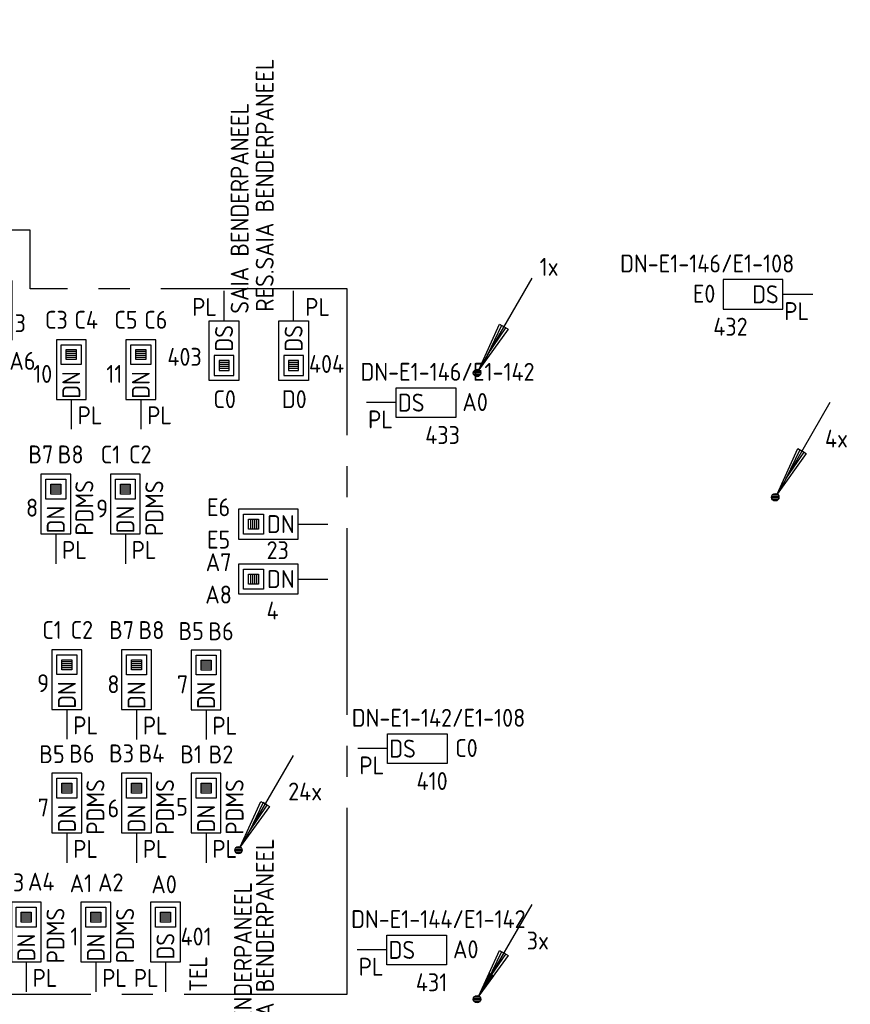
# Model space of a CAD drawing. Header units: millimetres. Extents: x 2288 to 47276, y -13790 to 63657.
# Tile 22 of 26: x 37400 to 45755, y 31449 to 41354. Entities that reach past the tile are written whole.
import ezdxf
from ezdxf.enums import TextEntityAlignment as Align

# ---------------------------------------------------------------- set-up
doc = ezdxf.new("R2010")
doc.units = ezdxf.units.MM
doc.header["$LTSCALE"] = 100
doc.linetypes.add('B0202', pattern=[28.125, 18.75, -3.125, 3.125, -3.125])
for name, color, linetype in [('EB6441--_ATTRIB', 2, 'Continuous'), ('EB6445--_ATTRIB', 2, 'Continuous'), ('EL63105-_LICHT-KAST', 3, 'Continuous'), ('EL6441--_DATACOM', 3, 'Continuous'), ('EL644104_LEIDING4', 2, 'B0202'), ('EL6445--_Datanet', 3, 'Continuous')]:
    doc.layers.add(name, color=color, linetype=linetype)
doc.styles.add('1_8', font='ISO.shx', dxfattribs={"height": 1.8})
doc.styles.add('3_5', font='ISO.shx', dxfattribs={"height": 3.5})
doc.styles.add('NORATT', font='isocp.shx')

# ---------------------------------------------------------------- blocks, each defined once
blk = doc.blocks.new('EA600123')
at = {"linetype": 'Continuous'}
for p, q in [((5.5, 9.526), (0.188, 0.325)), ((-0.367, 0.075), (0.367, 0.075)), ((-0.3, 0.225), (0.3, 0.225)), ((-0.367, -0.075), (0.367, -0.075)), ((-0.3, -0.225), (0.3, -0.225))]:
    blk.add_line(p, q, dxfattribs=at)
for points in [[(3.121, 4.405), (0.188, 0.325), (2.254, 4.905)], [(2.471, 4.78), (1.063, 1.84), (2.904, 4.53)]]:
    blk.add_lwpolyline(points, close=True, dxfattribs=at)
blk.add_circle((0, 0), 0.375, dxfattribs=at)
at = {"linetype": 'Continuous', "style": 'NORATT', "flags": 8}
blk.add_attdef('KBTALB', (5, 5), '', height=1.8, dxfattribs=at)
at = {"style": 'NORATT'}
for tag, flags, p in [('CODE', 9, (0, 3)), ('M_CODE', 8, (0, 0))]:
    blk.add_attdef(tag, text='', height=1.8, dxfattribs=dict(at, flags=flags)).set_placement(p, align=Align.MIDDLE_CENTER)
at = {"linetype": 'Continuous', "style": 'NORATT', "flags": 9}
for tag, p in [('PCODE', (1.25, 0)), ('PVERS', (1.25, -2)), ('PDATE', (1.25, -4))]:
    blk.add_attdef(tag, text='', height=1.8, dxfattribs=at).set_placement(p, align=Align.MIDDLE_LEFT)
blk = doc.blocks.new('EA644501')
for p, q in [((-1.5, 6), (-1.5, 0)), ((1.5, 6), (-1.5, 6)), ((1.5, 0), (1.5, 6)), ((-1.5, 0), (1.5, 0))]:
    blk.add_line(p, q)
at = {"color": 2}
blk.add_line((0, 0), (0, -3), dxfattribs=at)
at = {"style": 'NORATT', "flags": 8}
for tag, p in [('NUMMERA', (-1.5, 8)), ('NUMMERB', (1.5, 8))]:
    blk.add_attdef(tag, text='', height=1.8, rotation=90, dxfattribs=at).set_placement(p, align=Align.MIDDLE_CENTER)
blk.add_attdef('CODE', text='', height=1.8, rotation=90, dxfattribs=at).set_placement((0, 0.5), align=Align.MIDDLE_LEFT)
at = {"style": 'NORATT', "flags": 9}
for tag, p in [('VERD', (0, 4)), ('PATCHSTR', (0, 4)), ('PANEEL', (0, 4)), ('NUMMER', (6, 3)), ('TYPE', (0, -2.5)), ('FABR', (0, -2.5)), ('PCODE', (0, -3)), ('PVERS', (0, -3)), ('PDATE', (0, -3))]:
    blk.add_attdef(tag, text='', height=1.8, dxfattribs=at).set_placement(p, align=Align.BOTTOM_LEFT)
at = {"color": 1, "style": 'NORATT', "flags": 9}
blk.add_attdef('HOOGTE', text='', height=1.8, dxfattribs=at).set_placement((-3, 2), align=Align.BOTTOM_LEFT)
at = {"style": 'NORATT', "flags": 9}
for tag, p in [('NUMMERAP', (8, 1.5)), ('NUMMERBP', (8, -1.5))]:
    blk.add_attdef(tag, text='', height=1.8, dxfattribs=at).set_placement(p, align=Align.MIDDLE_CENTER)
blk = doc.blocks.new('EA644502')
for p, q in [((-1.5, 6), (-1.5, 0)), ((1.5, 6), (-1.5, 6)), ((1.5, 0), (1.5, 6)), ((-1.5, 0), (1.5, 0))]:
    blk.add_line(p, q)
at = {"color": 1}
for p, q in [((-1, 5.5), (1, 5.5)), ((-1, 3.5), (-1, 5.5)), ((-0.5, 5), (0.5, 5)), ((-0.5, 4), (-0.5, 5)), ((0.5, 5), (0.5, 4)), ((1, 5.5), (1, 3.5)), ((0.5, 4.8), (-0.5, 4.8)), ((0.5, 4.6), (-0.5, 4.6)), ((0.5, 4.4), (-0.5, 4.4)), ((0.5, 4.2), (-0.5, 4.2)), ((0.5, 4), (-0.5, 4)), ((1, 3.5), (-1, 3.5))]:
    blk.add_line(p, q, dxfattribs=at)
at = {"color": 2}
blk.add_line((0, 0), (0, -3), dxfattribs=at)
at = {"style": 'NORATT', "flags": 8}
for tag, p in [('NUMMERA', (-1.5, 8)), ('NUMMERB', (1.5, 8))]:
    blk.add_attdef(tag, text='', height=1.8, rotation=90, dxfattribs=at).set_placement(p, align=Align.MIDDLE_CENTER)
blk.add_attdef('CODE', text='', height=1.8, rotation=90, dxfattribs=at).set_placement((0, 0.5), align=Align.MIDDLE_LEFT)
at = {"style": 'NORATT', "flags": 9}
for tag, p in [('VERD', (0, 4)), ('PATCHSTR', (0, 4)), ('PANEEL', (0, 4)), ('NUMMER', (6, 3)), ('HOOGTE', (-3, 2)), ('TYPE', (0, -2.5)), ('FABR', (0, -2.5)), ('PCODE', (0, -3)), ('PVERS', (0, -3)), ('PDATE', (0, -3))]:
    blk.add_attdef(tag, text='', height=1.8, dxfattribs=at).set_placement(p, align=Align.BOTTOM_LEFT)
for tag, p in [('NUMMERAP', (8, 1.5)), ('NUMMERBP', (8, -1.5))]:
    blk.add_attdef(tag, text='', height=1.8, dxfattribs=at).set_placement(p, align=Align.MIDDLE_CENTER)
blk = doc.blocks.new('ES111252')
at = {"color": 0}
for p, q in [((5.5, 9.53), (0.37, 0.65)), ((-0.73, 0.15), (0.73, 0.15)), ((-0.6, 0.45), (0.6, 0.45)), ((-0.73, -0.15), (0.73, -0.15)), ((-0.6, -0.45), (0.6, -0.45))]:
    blk.add_line(p, q, dxfattribs=at)
for points in [[(3.31, 4.73), (0.37, 0.65), (2.44, 5.23)], [(2.66, 5.1), (1.25, 2.17), (3.09, 4.85)]]:
    blk.add_lwpolyline(points, close=True, dxfattribs=at)
blk.add_circle((0, 0), 0.75, dxfattribs=at)
for tag, height, style, flags, p in [('GROEPI', 1.8, '1_8', 9, (0, 9.5)), ('GROEP', 1.8, '1_8', 8, (0, 7.5)), ('CODE', 3.5, '3_5', 8, (0, 4.5)), ('M_CODE', 1.8, '1_8', 9, (0, 0)), ('KAST', 1.8, '1_8', 9, (0, -3.5)), ('VERMOGEN', 1.8, '1_8', 9, (0, -5.5)), ('DOEL', 1.8, '1_8', 9, (0, -7.5)), ('VERMOGENI', 1.8, '1_8', 9, (0, -9.5)), ('DOELI', 1.8, '1_8', 9, (0, -11.5))]:
    blk.add_attdef(tag, text='', height=height, dxfattribs=dict(style=style, flags=flags)).set_placement(p, align=Align.MIDDLE_CENTER)

msp = doc.modelspace()

# ---------------------------------------------------------------- linework, layer by layer
at = {"layer": 'EL644104_LEIDING4', "color": 90, "linetype": 'B0202', "elevation": -600}
msp.add_lwpolyline([(33428, 31550), (40693.5, 31550), (40693.5, 38648), (37505.2, 38648), (37505.2, 39195), (37505.2, 39235.1), (36201, 39235.1), (36201, 38645), (33431.5, 38645), (33431.5, 38519.3)], dxfattribs=at)

# ---------------------------------------------------------------- block references
at = {"layer": 'EL63105-_LICHT-KAST', "xscale": 50, "yscale": 50, "zscale": 50}
msp.add_blockref('ES111252', (42000, 31500), dxfattribs=at)
at = {"layer": 'EL6441--_DATACOM'}
ref = msp.add_blockref('EA600123', (42000, 37800), dxfattribs=dict(at, xscale=100, yscale=100, zscale=100))
ref.add_attrib('KBTALB', '1x', (42629.4, 38778.1), dxfattribs={"layer": 'EB6441--_ATTRIB', "color": 1, "linetype": 'Continuous', "height": 180, "style": 'NORATT', "flags": 8})
ref = msp.add_blockref('EA600123', (45000, 36550), dxfattribs=dict(at, xscale=100, yscale=100, zscale=100))
ref.add_attrib('KBTALB', '4x', (45500, 37050), dxfattribs={"layer": 'EB6441--_ATTRIB', "color": 1, "linetype": 'Continuous', "height": 180, "style": 'NORATT', "flags": 8})
ref = msp.add_blockref('EA600123', (39600, 32999.8), dxfattribs=dict(at, xscale=100, yscale=100, zscale=100))
ref.add_attrib('KBTALB', '24x', (40100, 33499.8), dxfattribs={"layer": 'EB6441--_ATTRIB', "color": 1, "linetype": 'Continuous', "height": 180, "style": 'NORATT', "flags": 8})
ref = msp.add_blockref('EA600123', (42000, 31500), dxfattribs=dict(at, xscale=100, yscale=100, zscale=100))
ref.add_attrib('KBTALB', '3x', (42500, 32000), dxfattribs={"layer": 'EB6441--_ATTRIB', "color": 1, "linetype": 'Continuous', "height": 180, "style": 'NORATT', "flags": 8})
at = {"layer": 'EL6445--_Datanet'}
ref = msp.add_blockref('EA644502', (40155.2, 38325), dxfattribs=dict(at, xscale=-100, yscale=100, zscale=100, rotation=180))
ref.add_attrib('CODE', 'DS', dxfattribs={"layer": 'EB6445--_ATTRIB', "color": 1, "height": 180, "rotation": 90, "style": 'NORATT', "flags": 8}).set_placement((40155.2, 38282.1), align=Align.MIDDLE_RIGHT)
ref.add_attrib('NUMMERA', 'D0', dxfattribs={"layer": 'EB6445--_ATTRIB', "color": 1, "height": 180, "style": 'NORATT', "flags": 8}).set_placement((40161.6, 37536.3), align=Align.MIDDLE_CENTER)
ref.add_attrib('PATCHSTR', 'RES.SAIA BENDERPANEEL', dxfattribs={"layer": 'EB6445--_ATTRIB', "color": 1, "height": 180, "rotation": 90, "style": 'NORATT', "flags": 8}).set_placement((40008.3, 38416.1), align=Align.BOTTOM_LEFT)
ref.add_attrib('HOOGTE', 'PL', dxfattribs={"layer": 'EB6445--_ATTRIB', "color": 1, "height": 180, "style": 'NORATT', "flags": 8}).set_placement((40271.7, 38320.3), align=Align.BOTTOM_LEFT)
ref.add_attrib('TYPE', '404', dxfattribs={"layer": 'EB6445--_ATTRIB', "color": 1, "height": 180, "style": 'NORATT', "flags": 8}).set_placement((40309.3, 37746.9), align=Align.BOTTOM_LEFT)
ref = msp.add_blockref('EA644502', (39455.2, 38325), dxfattribs=dict(at, xscale=-100, yscale=100, zscale=100, rotation=180))
ref.add_attrib('CODE', 'DS', dxfattribs={"layer": 'EB6445--_ATTRIB', "color": 1, "height": 180, "rotation": 90, "style": 'NORATT', "flags": 8}).set_placement((39455.2, 38282.1), align=Align.MIDDLE_RIGHT)
ref.add_attrib('NUMMERA', 'C0', dxfattribs={"layer": 'EB6445--_ATTRIB', "color": 1, "height": 180, "style": 'NORATT', "flags": 8}).set_placement((39461.6, 37536.3), align=Align.MIDDLE_CENTER)
ref.add_attrib('PATCHSTR', 'SAIA BENDERPANEEL', dxfattribs={"layer": 'EB6445--_ATTRIB', "color": 1, "height": 180, "rotation": 90, "style": 'NORATT', "flags": 8}).set_placement((39756.3, 38396.4), align=Align.BOTTOM_LEFT)
ref.add_attrib('HOOGTE', 'PL', dxfattribs={"layer": 'EB6445--_ATTRIB', "color": 1, "height": 180, "style": 'NORATT', "flags": 8}).set_placement((39134.7, 38320.3), align=Align.BOTTOM_LEFT)
ref.add_attrib('TYPE', '403', dxfattribs={"layer": 'EB6445--_ATTRIB', "color": 1, "height": 180, "style": 'NORATT', "flags": 8}).set_placement((38884.8, 37818.4), align=Align.BOTTOM_LEFT)
ref = msp.add_blockref('EA644502', (37171.2, 38730.5), dxfattribs=dict(at, xscale=-100, yscale=100, zscale=100, rotation=180))
ref.add_attrib('CODE', 'DN', dxfattribs={"layer": 'EB6445--_ATTRIB', "color": 1, "height": 180, "rotation": 90, "style": 'NORATT', "flags": 8}).set_placement((37171.2, 38680.5), align=Align.MIDDLE_RIGHT)
ref.add_attrib('NUMMERA', 'A6', dxfattribs={"layer": 'EB6445--_ATTRIB', "color": 1, "height": 180, "style": 'NORATT', "flags": 8}).set_placement((37427.2, 37921.9), align=Align.MIDDLE_CENTER)
ref.add_attrib('NUMMERB', 'A5', dxfattribs={"layer": 'EB6445--_ATTRIB', "color": 1, "height": 180, "style": 'NORATT', "flags": 8}).set_placement((37128.8, 37922.4), align=Align.MIDDLE_CENTER)
ref.add_attrib('TYPE', '3', dxfattribs={"layer": 'EB6445--_ATTRIB', "color": 1, "height": 180, "style": 'NORATT', "flags": 8}).set_placement((37348.7, 38157), align=Align.BOTTOM_LEFT)
ref = msp.add_blockref('EA644501', (45077.2, 38591.4), dxfattribs=dict(at, xscale=100, yscale=100, zscale=100, rotation=90))
ref.add_attrib('CODE', 'DS', dxfattribs={"layer": 'EB6445--_ATTRIB', "color": 1, "height": 180, "style": 'NORATT', "flags": 8}).set_placement((45034.3, 38591.4), align=Align.MIDDLE_RIGHT)
ref.add_attrib('NUMMERA', 'E0', dxfattribs={"layer": 'EB6445--_ATTRIB', "color": 1, "height": 180, "style": 'NORATT', "flags": 8}).set_placement((44284, 38597.8), align=Align.MIDDLE_CENTER)
ref.add_attrib('PATCHSTR', 'DN-E1-146/E1-108', dxfattribs={"layer": 'EB6445--_ATTRIB', "color": 1, "height": 180, "style": 'NORATT', "flags": 8}).set_placement((43439.1, 38757.5), align=Align.BOTTOM_LEFT)
ref.add_attrib('HOOGTE', 'PL', dxfattribs={"layer": 'EB6445--_ATTRIB', "color": 1, "height": 180, "style": 'NORATT', "flags": 8}).set_placement((45090.5, 38278.5), align=Align.BOTTOM_LEFT)
ref.add_attrib('TYPE', '432', dxfattribs={"layer": 'EB6445--_ATTRIB', "color": 1, "height": 180, "style": 'NORATT', "flags": 8}).set_placement((44376.7, 38121.5), align=Align.BOTTOM_LEFT)
ref = msp.add_blockref('EA644502', (37918.4, 37534.8), dxfattribs=dict(at, xscale=100, yscale=100, zscale=100))
ref.add_attrib('CODE', 'DN', dxfattribs={"layer": 'EB6445--_ATTRIB', "color": 1, "height": 180, "rotation": 90, "style": 'NORATT', "flags": 8}).set_placement((37918.4, 37818.8), align=Align.MIDDLE_RIGHT)
ref.add_attrib('NUMMERA', 'C4', dxfattribs={"layer": 'EB6445--_ATTRIB', "color": 1, "height": 180, "style": 'NORATT', "flags": 8}).set_placement((38068.4, 38334.8), align=Align.MIDDLE_CENTER)
ref.add_attrib('NUMMERB', 'C3', dxfattribs={"layer": 'EB6445--_ATTRIB', "color": 1, "height": 180, "style": 'NORATT', "flags": 8}).set_placement((37768.4, 38334.8), align=Align.MIDDLE_CENTER)
ref.add_attrib('HOOGTE', 'PL', dxfattribs={"layer": 'EB6445--_ATTRIB', "color": 1, "height": 180, "style": 'NORATT', "flags": 8}).set_placement((37981.8, 37230), align=Align.BOTTOM_LEFT)
ref.add_attrib('TYPE', '10', dxfattribs={"layer": 'EB6445--_ATTRIB', "color": 1, "height": 180, "style": 'NORATT', "flags": 8}).set_placement((37535.2, 37646.4), align=Align.BOTTOM_LEFT)
ref = msp.add_blockref('EA644502', (38618.4, 37534.8), dxfattribs=dict(at, xscale=100, yscale=100, zscale=100))
ref.add_attrib('CODE', 'DN', dxfattribs={"layer": 'EB6445--_ATTRIB', "color": 1, "height": 180, "rotation": 90, "style": 'NORATT', "flags": 8}).set_placement((38618.4, 37818.8), align=Align.MIDDLE_RIGHT)
ref.add_attrib('NUMMERA', 'C6', dxfattribs={"layer": 'EB6445--_ATTRIB', "color": 1, "height": 180, "style": 'NORATT', "flags": 8}).set_placement((38768.4, 38334.8), align=Align.MIDDLE_CENTER)
ref.add_attrib('NUMMERB', 'C5', dxfattribs={"layer": 'EB6445--_ATTRIB', "color": 1, "height": 180, "style": 'NORATT', "flags": 8}).set_placement((38468.4, 38334.8), align=Align.MIDDLE_CENTER)
ref.add_attrib('HOOGTE', 'PL', dxfattribs={"layer": 'EB6445--_ATTRIB', "color": 1, "height": 180, "style": 'NORATT', "flags": 8}).set_placement((38681.8, 37230), align=Align.BOTTOM_LEFT)
ref.add_attrib('TYPE', '11', dxfattribs={"layer": 'EB6445--_ATTRIB', "color": 1, "height": 180, "style": 'NORATT', "flags": 8}).set_placement((38271.4, 37646.4), align=Align.BOTTOM_LEFT)
ref = msp.add_blockref('EA644501', (41187.6, 37501.6), dxfattribs=dict(at, xscale=-100, yscale=100, zscale=100, rotation=270))
ref.add_attrib('CODE', 'DS', dxfattribs={"layer": 'EB6445--_ATTRIB', "color": 1, "height": 180, "style": 'NORATT', "flags": 8}).set_placement((41471.6, 37501.6), align=Align.MIDDLE_RIGHT)
ref.add_attrib('NUMMERA', 'A0', dxfattribs={"layer": 'EB6445--_ATTRIB', "color": 1, "height": 180, "style": 'NORATT', "flags": 8}).set_placement((41980.8, 37507.9), align=Align.MIDDLE_CENTER)
ref.add_attrib('PATCHSTR', 'DN-E1-146/E1-142', dxfattribs={"layer": 'EB6445--_ATTRIB', "color": 1, "height": 180, "style": 'NORATT', "flags": 8}).set_placement((40827.7, 37667.6), align=Align.BOTTOM_LEFT)
ref.add_attrib('HOOGTE', 'PL', dxfattribs={"layer": 'EB6445--_ATTRIB', "color": 1, "height": 180, "style": 'NORATT', "flags": 8}).set_placement((40904.3, 37188.6), align=Align.BOTTOM_LEFT)
ref.add_attrib('TYPE', '433', dxfattribs={"layer": 'EB6445--_ATTRIB', "color": 1, "height": 180, "style": 'NORATT', "flags": 8}).set_placement((41479.2, 37031.6), align=Align.BOTTOM_LEFT)
ref = msp.add_blockref('EA644502', (37762.4, 36180.5), dxfattribs=dict(at, xscale=100, yscale=100, zscale=100))
ref.add_attrib('CODE', 'DN', dxfattribs={"layer": 'EB6445--_ATTRIB', "color": 1, "height": 180, "rotation": 90, "style": 'NORATT', "flags": 8}).set_placement((37762.4, 36464.5), align=Align.MIDDLE_RIGHT)
ref.add_attrib('NUMMERA', 'B8', dxfattribs={"layer": 'EB6445--_ATTRIB', "color": 1, "height": 180, "style": 'NORATT', "flags": 8}).set_placement((37912.4, 36980.5), align=Align.MIDDLE_CENTER)
ref.add_attrib('NUMMERB', 'B7', dxfattribs={"layer": 'EB6445--_ATTRIB', "color": 1, "height": 180, "style": 'NORATT', "flags": 8}).set_placement((37612.4, 36980.5), align=Align.MIDDLE_CENTER)
ref.add_attrib('PATCHSTR', 'PDMS', dxfattribs={"layer": 'EB6445--_ATTRIB', "color": 1, "height": 180, "rotation": 90, "style": 'NORATT', "flags": 8}).set_placement((38194.3, 36164.4), align=Align.BOTTOM_LEFT)
ref.add_attrib('HOOGTE', 'PL', dxfattribs={"layer": 'EB6445--_ATTRIB', "color": 1, "height": 180, "style": 'NORATT', "flags": 8}).set_placement((37825.8, 35875.7), align=Align.BOTTOM_LEFT)
ref.add_attrib('TYPE', '8', dxfattribs={"layer": 'EB6445--_ATTRIB', "color": 1, "height": 180, "style": 'NORATT', "flags": 8}).set_placement((37463.3, 36300.7), align=Align.BOTTOM_LEFT)
ref = msp.add_blockref('EA644502', (38462.4, 36180.5), dxfattribs=dict(at, xscale=100, yscale=100, zscale=100))
ref.add_attrib('CODE', 'DN', dxfattribs={"layer": 'EB6445--_ATTRIB', "color": 1, "height": 180, "rotation": 90, "style": 'NORATT', "flags": 8}).set_placement((38462.4, 36464.5), align=Align.MIDDLE_RIGHT)
ref.add_attrib('NUMMERA', 'C2', dxfattribs={"layer": 'EB6445--_ATTRIB', "color": 1, "height": 180, "style": 'NORATT', "flags": 8}).set_placement((38612.4, 36980.5), align=Align.MIDDLE_CENTER)
ref.add_attrib('NUMMERB', 'C1', dxfattribs={"layer": 'EB6445--_ATTRIB', "color": 1, "height": 180, "style": 'NORATT', "flags": 8}).set_placement((38312.4, 36979.8), align=Align.MIDDLE_CENTER)
ref.add_attrib('PATCHSTR', 'PDMS', dxfattribs={"layer": 'EB6445--_ATTRIB', "color": 1, "height": 180, "rotation": 90, "style": 'NORATT', "flags": 8}).set_placement((38897.8, 36160.4), align=Align.BOTTOM_LEFT)
ref.add_attrib('HOOGTE', 'PL', dxfattribs={"layer": 'EB6445--_ATTRIB', "color": 1, "height": 180, "style": 'NORATT', "flags": 8}).set_placement((38525.8, 35875.7), align=Align.BOTTOM_LEFT)
ref.add_attrib('TYPE', '9', dxfattribs={"layer": 'EB6445--_ATTRIB', "color": 1, "height": 180, "style": 'NORATT', "flags": 8}).set_placement((38169.4, 36292.1), align=Align.BOTTOM_LEFT)
ref = msp.add_blockref('EA644502', (40200.5, 36279.8), dxfattribs=dict(at, xscale=100, yscale=100, zscale=100, rotation=90))
ref.add_attrib('CODE', 'DN', dxfattribs={"layer": 'EB6445--_ATTRIB', "color": 1, "height": 180, "style": 'NORATT', "flags": 8}).set_placement((40165.9, 36279.8), align=Align.MIDDLE_RIGHT)
ref.add_attrib('NUMMERA', 'E5', dxfattribs={"layer": 'EB6445--_ATTRIB', "color": 1, "height": 180, "style": 'NORATT', "flags": 8}).set_placement((39400.5, 36123.6), align=Align.MIDDLE_CENTER)
ref.add_attrib('NUMMERB', 'E6', dxfattribs={"layer": 'EB6445--_ATTRIB', "color": 1, "height": 180, "style": 'NORATT', "flags": 8}).set_placement((39400.5, 36449.1), align=Align.MIDDLE_CENTER)
ref.add_attrib('TYPE', '23', dxfattribs={"layer": 'EB6445--_ATTRIB', "color": 1, "height": 180, "style": 'NORATT', "flags": 8}).set_placement((39882.9, 35873.4), align=Align.BOTTOM_LEFT)
ref = msp.add_blockref('EA644502', (40200.5, 35726.8), dxfattribs=dict(at, xscale=100, yscale=100, zscale=100, rotation=90))
ref.add_attrib('CODE', 'DN', dxfattribs={"layer": 'EB6445--_ATTRIB', "color": 1, "height": 180, "style": 'NORATT', "flags": 8}).set_placement((40165.9, 35726.8), align=Align.MIDDLE_RIGHT)
ref.add_attrib('NUMMERA', 'A8', dxfattribs={"layer": 'EB6445--_ATTRIB', "color": 1, "height": 180, "style": 'NORATT', "flags": 8}).set_placement((39400.5, 35570.6), align=Align.MIDDLE_CENTER)
ref.add_attrib('NUMMERB', 'A7', dxfattribs={"layer": 'EB6445--_ATTRIB', "color": 1, "height": 180, "style": 'NORATT', "flags": 8}).set_placement((39400.5, 35896.1), align=Align.MIDDLE_CENTER)
ref.add_attrib('TYPE', '4', dxfattribs={"layer": 'EB6445--_ATTRIB', "color": 1, "height": 180, "style": 'NORATT', "flags": 8}).set_placement((39882.9, 35265.3), align=Align.BOTTOM_LEFT)
ref = msp.add_blockref('EA644502', (37874.6, 34415.2), dxfattribs=dict(at, xscale=100, yscale=100, zscale=100))
ref.add_attrib('CODE', 'DN', dxfattribs={"layer": 'EB6445--_ATTRIB', "color": 1, "height": 180, "rotation": 90, "style": 'NORATT', "flags": 8}).set_placement((37874.6, 34699.2), align=Align.MIDDLE_RIGHT)
ref.add_attrib('NUMMERA', 'C2', dxfattribs={"layer": 'EB6445--_ATTRIB', "color": 1, "height": 180, "style": 'NORATT', "flags": 8}).set_placement((38024.6, 35215.2), align=Align.MIDDLE_CENTER)
ref.add_attrib('NUMMERB', 'C1', dxfattribs={"layer": 'EB6445--_ATTRIB', "color": 1, "height": 180, "style": 'NORATT', "flags": 8}).set_placement((37724.6, 35214.5), align=Align.MIDDLE_CENTER)
ref.add_attrib('HOOGTE', 'PL', dxfattribs={"layer": 'EB6445--_ATTRIB', "color": 1, "height": 180, "style": 'NORATT', "flags": 8}).set_placement((37938, 34110.4), align=Align.BOTTOM_LEFT)
ref.add_attrib('TYPE', '9', dxfattribs={"layer": 'EB6445--_ATTRIB', "color": 1, "height": 180, "style": 'NORATT', "flags": 8}).set_placement((37575.5, 34535.4), align=Align.BOTTOM_LEFT)
ref = msp.add_blockref('EA644502', (38574.6, 34413.5), dxfattribs=dict(at, xscale=100, yscale=100, zscale=100))
ref.add_attrib('CODE', 'DN', dxfattribs={"layer": 'EB6445--_ATTRIB', "color": 1, "height": 180, "rotation": 90, "style": 'NORATT', "flags": 8}).set_placement((38574.6, 34697.5), align=Align.MIDDLE_RIGHT)
ref.add_attrib('NUMMERA', 'B8', dxfattribs={"layer": 'EB6445--_ATTRIB', "color": 1, "height": 180, "style": 'NORATT', "flags": 8}).set_placement((38724.6, 35213.5), align=Align.MIDDLE_CENTER)
ref.add_attrib('NUMMERB', 'B7', dxfattribs={"layer": 'EB6445--_ATTRIB', "color": 1, "height": 180, "style": 'NORATT', "flags": 8}).set_placement((38424.6, 35213.5), align=Align.MIDDLE_CENTER)
ref.add_attrib('HOOGTE', 'PL', dxfattribs={"layer": 'EB6445--_ATTRIB', "color": 1, "height": 180, "style": 'NORATT', "flags": 8}).set_placement((38638, 34108.7), align=Align.BOTTOM_LEFT)
ref.add_attrib('TYPE', '8', dxfattribs={"layer": 'EB6445--_ATTRIB', "color": 1, "height": 180, "style": 'NORATT', "flags": 8}).set_placement((38281.6, 34525.1), align=Align.BOTTOM_LEFT)
ref = msp.add_blockref('EA644502', (39274.6, 34411.8), dxfattribs=dict(at, xscale=100, yscale=100, zscale=100))
ref.add_attrib('CODE', 'DN', dxfattribs={"layer": 'EB6445--_ATTRIB', "color": 1, "height": 180, "rotation": 90, "style": 'NORATT', "flags": 8}).set_placement((39274.6, 34695.8), align=Align.MIDDLE_RIGHT)
ref.add_attrib('NUMMERA', 'B6', dxfattribs={"layer": 'EB6445--_ATTRIB', "color": 1, "height": 180, "style": 'NORATT', "flags": 8}).set_placement((39424.6, 35200.9), align=Align.MIDDLE_CENTER)
ref.add_attrib('NUMMERB', 'B5', dxfattribs={"layer": 'EB6445--_ATTRIB', "color": 1, "height": 180, "style": 'NORATT', "flags": 8}).set_placement((39124.6, 35203.8), align=Align.MIDDLE_CENTER)
ref.add_attrib('HOOGTE', 'PL', dxfattribs={"layer": 'EB6445--_ATTRIB', "color": 1, "height": 180, "style": 'NORATT', "flags": 8}).set_placement((39338, 34107), align=Align.BOTTOM_LEFT)
ref.add_attrib('TYPE', '7', dxfattribs={"layer": 'EB6445--_ATTRIB', "color": 1, "height": 180, "style": 'NORATT', "flags": 8}).set_placement((38981.6, 34523.4), align=Align.BOTTOM_LEFT)
ref = msp.add_blockref('EA644501', (41100, 34020.9), dxfattribs=dict(at, xscale=-100, yscale=100, zscale=100, rotation=270))
ref.add_attrib('CODE', 'DS', dxfattribs={"layer": 'EB6445--_ATTRIB', "color": 1, "height": 180, "style": 'NORATT', "flags": 8}).set_placement((41384, 34020.9), align=Align.MIDDLE_RIGHT)
ref.add_attrib('NUMMERA', 'C0', dxfattribs={"layer": 'EB6445--_ATTRIB', "color": 1, "height": 180, "style": 'NORATT', "flags": 8}).set_placement((41893.2, 34027.2), align=Align.MIDDLE_CENTER)
ref.add_attrib('PATCHSTR', 'DN-E1-142/E1-108', dxfattribs={"layer": 'EB6445--_ATTRIB', "color": 1, "height": 180, "style": 'NORATT', "flags": 8}).set_placement((40740, 34186.9), align=Align.BOTTOM_LEFT)
ref.add_attrib('HOOGTE', 'PL', dxfattribs={"layer": 'EB6445--_ATTRIB', "color": 1, "height": 180, "style": 'NORATT', "flags": 8}).set_placement((40816.7, 33707.9), align=Align.BOTTOM_LEFT)
ref.add_attrib('TYPE', '410', dxfattribs={"layer": 'EB6445--_ATTRIB', "color": 1, "height": 180, "style": 'NORATT', "flags": 8}).set_placement((41391.6, 33550.9), align=Align.BOTTOM_LEFT)
ref = msp.add_blockref('EA644502', (37874.6, 33172.8), dxfattribs=dict(at, xscale=100, yscale=100, zscale=100))
ref.add_attrib('CODE', 'DN', dxfattribs={"layer": 'EB6445--_ATTRIB', "color": 1, "height": 180, "rotation": 90, "style": 'NORATT', "flags": 8}).set_placement((37874.6, 33456.8), align=Align.MIDDLE_RIGHT)
ref.add_attrib('NUMMERA', 'B6', dxfattribs={"layer": 'EB6445--_ATTRIB', "color": 1, "height": 180, "style": 'NORATT', "flags": 8}).set_placement((38024.6, 33969.9), align=Align.MIDDLE_CENTER)
ref.add_attrib('NUMMERB', 'B5', dxfattribs={"layer": 'EB6445--_ATTRIB', "color": 1, "height": 180, "style": 'NORATT', "flags": 8}).set_placement((37724.6, 33964.7), align=Align.MIDDLE_CENTER)
ref.add_attrib('PATCHSTR', 'PDMS', dxfattribs={"layer": 'EB6445--_ATTRIB', "color": 1, "height": 180, "rotation": 90, "style": 'NORATT', "flags": 8}).set_placement((38305.3, 33155.4), align=Align.BOTTOM_LEFT)
ref.add_attrib('HOOGTE', 'PL', dxfattribs={"layer": 'EB6445--_ATTRIB', "color": 1, "height": 180, "style": 'NORATT', "flags": 8}).set_placement((37938, 32868), align=Align.BOTTOM_LEFT)
ref.add_attrib('TYPE', '7', dxfattribs={"layer": 'EB6445--_ATTRIB', "color": 1, "height": 180, "style": 'NORATT', "flags": 8}).set_placement((37581.6, 33284.4), align=Align.BOTTOM_LEFT)
ref = msp.add_blockref('EA644502', (38574.6, 33172.8), dxfattribs=dict(at, xscale=100, yscale=100, zscale=100))
ref.add_attrib('CODE', 'DN', dxfattribs={"layer": 'EB6445--_ATTRIB', "color": 1, "height": 180, "rotation": 90, "style": 'NORATT', "flags": 8}).set_placement((38574.6, 33456.8), align=Align.MIDDLE_RIGHT)
ref.add_attrib('NUMMERA', 'B4', dxfattribs={"layer": 'EB6445--_ATTRIB', "color": 1, "height": 180, "style": 'NORATT', "flags": 8}).set_placement((38724.6, 33972.4), align=Align.MIDDLE_CENTER)
ref.add_attrib('NUMMERB', 'B3', dxfattribs={"layer": 'EB6445--_ATTRIB', "color": 1, "height": 180, "style": 'NORATT', "flags": 8}).set_placement((38424.6, 33972.8), align=Align.MIDDLE_CENTER)
ref.add_attrib('PATCHSTR', 'PDMS', dxfattribs={"layer": 'EB6445--_ATTRIB', "color": 1, "height": 180, "rotation": 90, "style": 'NORATT', "flags": 8}).set_placement((39005.3, 33155.4), align=Align.BOTTOM_LEFT)
ref.add_attrib('HOOGTE', 'PL', dxfattribs={"layer": 'EB6445--_ATTRIB', "color": 1, "height": 180, "style": 'NORATT', "flags": 8}).set_placement((38638, 32868), align=Align.BOTTOM_LEFT)
ref.add_attrib('TYPE', '6', dxfattribs={"layer": 'EB6445--_ATTRIB', "color": 1, "height": 180, "style": 'NORATT', "flags": 8}).set_placement((38283.4, 33276.3), align=Align.BOTTOM_LEFT)
ref = msp.add_blockref('EA644502', (39274.6, 33172.8), dxfattribs=dict(at, xscale=100, yscale=100, zscale=100))
ref.add_attrib('CODE', 'DN', dxfattribs={"layer": 'EB6445--_ATTRIB', "color": 1, "height": 180, "rotation": 90, "style": 'NORATT', "flags": 8}).set_placement((39274.6, 33456.8), align=Align.MIDDLE_RIGHT)
ref.add_attrib('NUMMERA', 'B2', dxfattribs={"layer": 'EB6445--_ATTRIB', "color": 1, "height": 180, "style": 'NORATT', "flags": 8}).set_placement((39424.6, 33962.4), align=Align.MIDDLE_CENTER)
ref.add_attrib('NUMMERB', 'B1', dxfattribs={"layer": 'EB6445--_ATTRIB', "color": 1, "height": 180, "style": 'NORATT', "flags": 8}).set_placement((39124.6, 33963.8), align=Align.MIDDLE_CENTER)
ref.add_attrib('PATCHSTR', 'PDMS', dxfattribs={"layer": 'EB6445--_ATTRIB', "color": 1, "height": 180, "rotation": 90, "style": 'NORATT', "flags": 8}).set_placement((39705.3, 33155.4), align=Align.BOTTOM_LEFT)
ref.add_attrib('HOOGTE', 'PL', dxfattribs={"layer": 'EB6445--_ATTRIB', "color": 1, "height": 180, "style": 'NORATT', "flags": 8}).set_placement((39338, 32868), align=Align.BOTTOM_LEFT)
ref.add_attrib('TYPE', '5', dxfattribs={"layer": 'EB6445--_ATTRIB', "color": 1, "height": 180, "style": 'NORATT', "flags": 8}).set_placement((38974.1, 33291.9), align=Align.BOTTOM_LEFT)
ref = msp.add_blockref('EA644502', (40155.2, 30525), dxfattribs=dict(at, xscale=-100, yscale=100, zscale=100, rotation=180))
ref.add_attrib('CODE', 'DS', dxfattribs={"layer": 'EB6445--_ATTRIB', "color": 1, "height": 180, "rotation": 90, "style": 'NORATT', "flags": 8}).set_placement((40155.2, 30482.1), align=Align.MIDDLE_RIGHT)
ref.add_attrib('NUMMERA', 'D0', dxfattribs={"layer": 'EB6445--_ATTRIB', "color": 1, "height": 180, "style": 'NORATT', "flags": 8}).set_placement((40161.6, 29736.3), align=Align.MIDDLE_CENTER)
ref.add_attrib('PATCHSTR', 'RES.SAIA BENDERPANEEL', dxfattribs={"layer": 'EB6445--_ATTRIB', "color": 1, "height": 180, "rotation": 90, "style": 'NORATT', "flags": 8}).set_placement((40010.3, 30570.9), align=Align.BOTTOM_LEFT)
ref.add_attrib('HOOGTE', 'PL', dxfattribs={"layer": 'EB6445--_ATTRIB', "color": 1, "height": 180, "style": 'NORATT', "flags": 8}).set_placement((40238.8, 30520.3), align=Align.BOTTOM_LEFT)
ref.add_attrib('TYPE', '404', dxfattribs={"layer": 'EB6445--_ATTRIB', "color": 1, "height": 180, "style": 'NORATT', "flags": 8}).set_placement((40305.8, 29945.4), align=Align.BOTTOM_LEFT)
ref = msp.add_blockref('EA644502', (39455.2, 30525), dxfattribs=dict(at, xscale=-100, yscale=100, zscale=100, rotation=180))
ref.add_attrib('CODE', 'DS', dxfattribs={"layer": 'EB6445--_ATTRIB', "color": 1, "height": 180, "rotation": 90, "style": 'NORATT', "flags": 8}).set_placement((39455.2, 30482.1), align=Align.MIDDLE_RIGHT)
ref.add_attrib('NUMMERA', 'C0', dxfattribs={"layer": 'EB6445--_ATTRIB', "color": 1, "height": 180, "style": 'NORATT', "flags": 8}).set_placement((39461.6, 29736.3), align=Align.MIDDLE_CENTER)
ref.add_attrib('PATCHSTR', 'SAIA BENDERPANEEL', dxfattribs={"layer": 'EB6445--_ATTRIB', "color": 1, "height": 180, "rotation": 90, "style": 'NORATT', "flags": 8}).set_placement((39788.8, 30559.4), align=Align.BOTTOM_LEFT)
ref.add_attrib('HOOGTE', 'PL', dxfattribs={"layer": 'EB6445--_ATTRIB', "color": 1, "height": 180, "style": 'NORATT', "flags": 8}).set_placement((39134.7, 30520.3), align=Align.BOTTOM_LEFT)
ref.add_attrib('TYPE', '403', dxfattribs={"layer": 'EB6445--_ATTRIB', "color": 1, "height": 180, "style": 'NORATT', "flags": 8}).set_placement((38868.6, 29952.8), align=Align.BOTTOM_LEFT)
ref = msp.add_blockref('EA644502', (37465.8, 31875), dxfattribs=dict(at, xscale=100, yscale=100, zscale=100))
ref.add_attrib('CODE', 'DN', dxfattribs={"layer": 'EB6445--_ATTRIB', "color": 1, "height": 180, "rotation": 90, "style": 'NORATT', "flags": 8}).set_placement((37465.8, 32159), align=Align.MIDDLE_RIGHT)
ref.add_attrib('NUMMERA', 'A4', dxfattribs={"layer": 'EB6445--_ATTRIB', "color": 1, "height": 180, "style": 'NORATT', "flags": 8}).set_placement((37615.8, 32682.5), align=Align.MIDDLE_CENTER)
ref.add_attrib('NUMMERB', 'A3', dxfattribs={"layer": 'EB6445--_ATTRIB', "color": 1, "height": 180, "style": 'NORATT', "flags": 8}).set_placement((37315.8, 32675), align=Align.MIDDLE_CENTER)
ref.add_attrib('PATCHSTR', 'PDMS', dxfattribs={"layer": 'EB6445--_ATTRIB', "color": 1, "height": 180, "rotation": 90, "style": 'NORATT', "flags": 8}).set_placement((37903.6, 31861.4), align=Align.BOTTOM_LEFT)
ref.add_attrib('HOOGTE', 'PL', dxfattribs={"layer": 'EB6445--_ATTRIB', "color": 1, "height": 180, "style": 'NORATT', "flags": 8}).set_placement((37529.3, 31570.2), align=Align.BOTTOM_LEFT)
ref.add_attrib('TYPE', '2', dxfattribs={"layer": 'EB6445--_ATTRIB', "color": 1, "height": 180, "style": 'NORATT', "flags": 8}).set_placement((37166.6, 31977.5), align=Align.BOTTOM_LEFT)
ref = msp.add_blockref('EA644502', (38165.8, 31875), dxfattribs=dict(at, xscale=100, yscale=100, zscale=100))
ref.add_attrib('CODE', 'DN', dxfattribs={"layer": 'EB6445--_ATTRIB', "color": 1, "height": 180, "rotation": 90, "style": 'NORATT', "flags": 8}).set_placement((38165.8, 32159), align=Align.MIDDLE_RIGHT)
ref.add_attrib('NUMMERA', 'A2', dxfattribs={"layer": 'EB6445--_ATTRIB', "color": 1, "height": 180, "style": 'NORATT', "flags": 8}).set_placement((38315.8, 32675), align=Align.MIDDLE_CENTER)
ref.add_attrib('NUMMERB', 'A1', dxfattribs={"layer": 'EB6445--_ATTRIB', "color": 1, "height": 180, "style": 'NORATT', "flags": 8}).set_placement((38015.8, 32666), align=Align.MIDDLE_CENTER)
ref.add_attrib('PATCHSTR', 'PDMS', dxfattribs={"layer": 'EB6445--_ATTRIB', "color": 1, "height": 180, "rotation": 90, "style": 'NORATT', "flags": 8}).set_placement((38603.6, 31861.4), align=Align.BOTTOM_LEFT)
ref.add_attrib('HOOGTE', 'PL', dxfattribs={"layer": 'EB6445--_ATTRIB', "color": 1, "height": 180, "style": 'NORATT', "flags": 8}).set_placement((38229.3, 31570.2), align=Align.BOTTOM_LEFT)
ref.add_attrib('TYPE', '1', dxfattribs={"layer": 'EB6445--_ATTRIB', "color": 1, "height": 180, "style": 'NORATT', "flags": 8}).set_placement((37908.9, 31986.6), align=Align.BOTTOM_LEFT)
ref = msp.add_blockref('EA644502', (38865.8, 31875), dxfattribs=dict(at, xscale=100, yscale=100, zscale=100))
ref.add_attrib('CODE', 'DS', dxfattribs={"layer": 'EB6445--_ATTRIB', "color": 1, "height": 180, "rotation": 90, "style": 'NORATT', "flags": 8}).set_placement((38865.8, 32166.1), align=Align.MIDDLE_RIGHT)
ref.add_attrib('NUMMERA', 'A0', dxfattribs={"layer": 'EB6445--_ATTRIB', "color": 1, "height": 180, "style": 'NORATT', "flags": 8}).set_placement((38852.4, 32656.3), align=Align.MIDDLE_CENTER)
ref.add_attrib('PATCHSTR', 'TEL', dxfattribs={"layer": 'EB6445--_ATTRIB', "color": 1, "height": 180, "rotation": 90, "style": 'NORATT', "flags": 8}).set_placement((39339.5, 31574.9), align=Align.BOTTOM_LEFT)
ref.add_attrib('HOOGTE', 'PL', dxfattribs={"layer": 'EB6445--_ATTRIB', "color": 1, "height": 180, "style": 'NORATT', "flags": 8}).set_placement((38547.5, 31569.9), align=Align.BOTTOM_LEFT)
ref.add_attrib('TYPE', '401', dxfattribs={"layer": 'EB6445--_ATTRIB', "color": 1, "height": 180, "style": 'NORATT', "flags": 8}).set_placement((39017.6, 31986.6), align=Align.BOTTOM_LEFT)
ref = msp.add_blockref('EA644501', (41093.1, 31995.9), dxfattribs=dict(at, xscale=-100, yscale=100, zscale=100, rotation=270))
ref.add_attrib('CODE', 'DS', dxfattribs={"layer": 'EB6445--_ATTRIB', "color": 1, "height": 180, "style": 'NORATT', "flags": 8}).set_placement((41377.1, 31995.9), align=Align.MIDDLE_RIGHT)
ref.add_attrib('NUMMERA', 'A0', dxfattribs={"layer": 'EB6445--_ATTRIB', "color": 1, "height": 180, "style": 'NORATT', "flags": 8}).set_placement((41886.3, 32002.3), align=Align.MIDDLE_CENTER)
ref.add_attrib('PATCHSTR', 'DN-E1-144/E1-142', dxfattribs={"layer": 'EB6445--_ATTRIB', "color": 1, "height": 180, "style": 'NORATT', "flags": 8}).set_placement((40733.2, 32162), align=Align.BOTTOM_LEFT)
ref.add_attrib('HOOGTE', 'PL', dxfattribs={"layer": 'EB6445--_ATTRIB', "color": 1, "height": 180, "style": 'NORATT', "flags": 8}).set_placement((40809.8, 31683), align=Align.BOTTOM_LEFT)
ref.add_attrib('TYPE', '431', dxfattribs={"layer": 'EB6445--_ATTRIB', "color": 1, "height": 180, "style": 'NORATT', "flags": 8}).set_placement((41384.7, 31526), align=Align.BOTTOM_LEFT)

doc.saveas('drawing.dxf')
